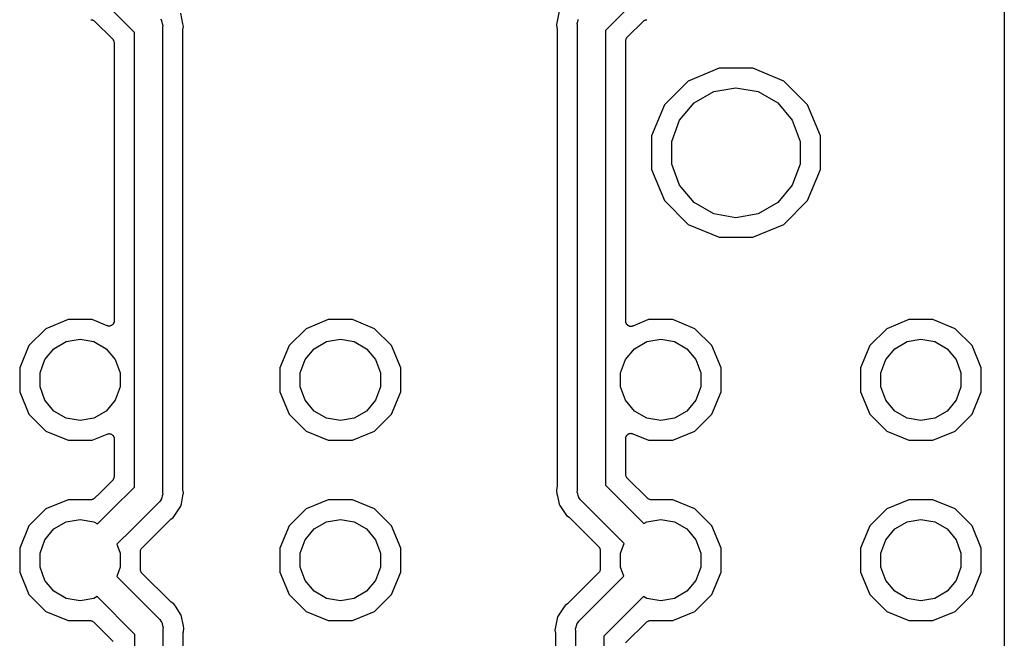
# Model space of a CAD drawing. Extents: x 66 to 115.1, y -104 to -36.9.
# Tile 6 of 8: x 90.5 to 115.1, y -70.5 to -55. Entities that reach past the tile are written whole.
import ezdxf

# ---------------------------------------------------------------- set-up
doc = ezdxf.new("R2010")
doc.units = 0
doc.header["$MEASUREMENT"] = 0
doc.layers.add('BLACK', color=7, linetype='CONTINUOUS')

msp = doc.modelspace()

# ---------------------------------------------------------------- linework, layer by layer
at = {"layer": 'BLACK', "linetype": 'CONTINUOUS'}
for p, q in [((115.082, -37.075), (115.082, -103.605)), ((93.36, -55.325), (92.4373, -54.4022)), ((103.962, -54.7952), (103.895, -55.13)), ((105.719, -54.6758), (105.12, -55.275)), ((92.272, -55.008), (92.2775, -55.009)), ((92.2775, -55.009), (92.2831, -55.0085)), ((92.2831, -55.0085), (92.2991, -55.0128)), ((92.2991, -55.0128), (92.3154, -55.0157)), ((92.3154, -55.0157), (92.3203, -55.0185)), ((92.3203, -55.0185), (92.3257, -55.0199)), ((92.3257, -55.0199), (92.3393, -55.0294)), ((92.3393, -55.0294), (92.3536, -55.0377)), ((92.3536, -55.0377), (92.3572, -55.042)), ((92.3572, -55.042), (92.3618, -55.0452)), ((92.3618, -55.0452), (92.8148, -55.4982)), ((94.0055, -54.9918), (94.0321, -55.0298)), ((94.0321, -55.0298), (94.0361, -55.0449)), ((94.0361, -55.0449), (94.044, -55.0584)), ((94.044, -55.0584), (94.052, -55.1042)), ((94.5704, -55.1078), (94.5182, -54.8452)), ((104.416, -55.099), (104.428, -55.0542)), ((104.428, -55.0542), (104.436, -55.0084)), ((104.436, -55.0084), (104.444, -54.9949)), ((105.665, -55.4482), (106.068, -55.0452)), ((106.068, -55.0452), (106.073, -55.042)), ((106.073, -55.042), (106.076, -55.0377)), ((106.076, -55.0377), (106.091, -55.0294)), ((106.091, -55.0294), (106.104, -55.0199)), ((106.104, -55.0199), (106.11, -55.0185)), ((106.11, -55.0185), (106.115, -55.0157)), ((106.115, -55.0157), (106.131, -55.0128)), ((106.131, -55.0128), (106.147, -55.0085)), ((106.147, -55.0085), (106.152, -55.009)), ((106.152, -55.009), (106.158, -55.008)), ((93.36, -66.675), (93.36, -55.325)), ((94.052, -55.1042), (94.064, -55.149)), ((94.064, -55.149), (94.06, -55.1953)), ((94.06, -55.1953), (94.06, -66.8047)), ((94.568, -55.277), (94.5702, -55.2647)), ((94.568, -66.723), (94.568, -55.277)), ((94.5702, -55.2647), (94.5704, -55.2522)), ((94.5848, -55.18), (94.5704, -55.1078)), ((94.5704, -55.1078), (94.5704, -55.1078)), ((94.5704, -55.2522), (94.5848, -55.18)), ((103.895, -55.13), (103.91, -55.2022)), ((103.91, -55.2022), (103.91, -55.2147)), ((103.91, -55.2147), (103.912, -55.227)), ((103.912, -55.227), (103.912, -66.673)), ((104.42, -55.1453), (104.416, -55.099)), ((104.42, -66.7547), (104.42, -55.1453)), ((105.12, -55.275), (105.12, -66.625)), ((92.8148, -55.4982), (92.818, -55.5028)), ((92.818, -55.5028), (92.8223, -55.5064)), ((92.8223, -55.5064), (92.8306, -55.5207)), ((92.8306, -55.5207), (92.8401, -55.5343)), ((92.8401, -55.5343), (92.8415, -55.5397)), ((92.8415, -55.5397), (92.8443, -55.5446)), ((92.8443, -55.5446), (92.8472, -55.5609)), ((92.8472, -55.5609), (92.8515, -55.5769)), ((105.628, -55.5269), (105.633, -55.5109)), ((105.629, -55.5325), (105.628, -55.5269)), ((105.628, -55.538), (105.629, -55.5325)), ((105.628, -62.5389), (105.628, -55.538)), ((105.633, -55.5109), (105.636, -55.4946)), ((105.636, -55.4946), (105.638, -55.4897)), ((105.638, -55.4897), (105.64, -55.4843)), ((105.64, -55.4843), (105.649, -55.4707)), ((105.649, -55.4707), (105.658, -55.4564)), ((105.658, -55.4564), (105.662, -55.4528)), ((105.662, -55.4528), (105.665, -55.4482)), ((92.8515, -55.5769), (92.851, -55.5825)), ((92.851, -55.5825), (92.852, -55.588)), ((92.852, -55.588), (92.852, -62.5306)), ((107.961, -56.222), (107.186, -56.5429)), ((108.799, -56.222), (107.961, -56.222)), ((109.574, -56.5429), (108.799, -56.222)), ((107.186, -56.5429), (106.593, -57.1359)), ((110.167, -57.1359), (109.574, -56.5429)), ((107.824, -56.8033), (108.38, -56.7053)), ((108.38, -56.7053), (108.936, -56.8033)), ((107.336, -57.0854), (107.824, -56.8033)), ((108.936, -56.8033), (109.424, -57.0854)), ((106.593, -57.1359), (106.272, -57.9107)), ((106.973, -57.5177), (107.336, -57.0854)), ((109.424, -57.0854), (109.787, -57.5177)), ((110.488, -57.9107), (110.167, -57.1359)), ((106.78, -58.0479), (106.973, -57.5177)), ((109.787, -57.5177), (109.98, -58.0479)), ((106.272, -57.9107), (106.272, -58.7493)), ((110.488, -58.7493), (110.488, -57.9107)), ((106.78, -58.6121), (106.78, -58.0479)), ((109.98, -58.0479), (109.98, -58.6121)), ((106.272, -58.7493), (106.593, -59.5241)), ((106.973, -59.1423), (106.78, -58.6121)), ((109.98, -58.6121), (109.787, -59.1423)), ((110.167, -59.5241), (110.488, -58.7493)), ((107.336, -59.5746), (106.973, -59.1423)), ((109.787, -59.1423), (109.424, -59.5746)), ((106.593, -59.5241), (107.186, -60.1171)), ((107.824, -59.8567), (107.336, -59.5746)), ((109.424, -59.5746), (108.936, -59.8567)), ((109.574, -60.1171), (110.167, -59.5241)), ((108.38, -59.9547), (107.824, -59.8567)), ((108.936, -59.8567), (108.38, -59.9547)), ((107.186, -60.1171), (107.961, -60.438)), ((108.799, -60.438), (109.574, -60.1171)), ((107.961, -60.438), (108.799, -60.438)), ((91.7, -62.492), (91.1458, -62.7216)), ((92.3, -62.492), (91.7, -62.492)), ((92.6764, -62.6479), (92.3, -62.492)), ((92.6899, -62.6509), (92.6764, -62.6479)), ((92.7029, -62.6557), (92.6899, -62.6509)), ((92.7113, -62.6557), (92.7029, -62.6557)), ((92.7195, -62.6575), (92.7113, -62.6557)), ((92.7332, -62.6557), (92.7195, -62.6575)), ((92.7471, -62.6557), (92.7332, -62.6557)), ((92.7549, -62.6528), (92.7471, -62.6557)), ((92.7632, -62.6517), (92.7549, -62.6528)), ((92.7755, -62.6453), (92.7632, -62.6517)), ((92.7885, -62.6406), (92.7755, -62.6453)), ((92.7949, -62.6352), (92.7885, -62.6406)), ((92.8023, -62.6313), (92.7949, -62.6352)), ((92.8117, -62.6211), (92.8023, -62.6313)), ((92.8223, -62.6122), (92.8117, -62.6211)), ((92.8265, -62.605), (92.8223, -62.6122)), ((92.8321, -62.5988), (92.8265, -62.605)), ((92.8374, -62.586), (92.8321, -62.5988)), ((92.8443, -62.574), (92.8374, -62.586)), ((92.8458, -62.5658), (92.8443, -62.574)), ((92.849, -62.5581), (92.8458, -62.5658)), ((92.8496, -62.5442), (92.849, -62.5581)), ((92.852, -62.5306), (92.8496, -62.5442)), ((98.2, -62.492), (97.6458, -62.7216)), ((98.8, -62.492), (98.2, -62.492)), ((99.3542, -62.7216), (98.8, -62.492)), ((105.63, -62.5525), (105.628, -62.5389)), ((105.631, -62.5664), (105.63, -62.5525)), ((105.634, -62.5741), (105.631, -62.5664)), ((105.636, -62.5823), (105.634, -62.5741)), ((105.643, -62.5943), (105.636, -62.5823)), ((105.648, -62.6071), (105.643, -62.5943)), ((105.654, -62.6133), (105.648, -62.6071)), ((105.658, -62.6205), (105.654, -62.6133)), ((105.668, -62.6294), (105.658, -62.6205)), ((105.678, -62.6396), (105.668, -62.6294)), ((105.685, -62.6435), (105.678, -62.6396)), ((105.691, -62.6489), (105.685, -62.6435)), ((105.705, -62.6536), (105.691, -62.6489)), ((105.717, -62.66), (105.705, -62.6536)), ((105.725, -62.6611), (105.717, -62.66)), ((105.733, -62.6639), (105.725, -62.6611)), ((105.747, -62.6639), (105.733, -62.6639)), ((105.761, -62.6658), (105.747, -62.6639)), ((105.769, -62.6639), (105.761, -62.6658)), ((105.777, -62.6639), (105.769, -62.6639)), ((105.79, -62.6592), (105.777, -62.6639)), ((105.804, -62.6562), (105.79, -62.6592)), ((106.2, -62.492), (105.804, -62.6562)), ((106.8, -62.492), (106.2, -62.492)), ((107.354, -62.7216), (106.8, -62.492)), ((112.7, -62.492), (112.146, -62.7216)), ((113.3, -62.492), (112.7, -62.492)), ((113.854, -62.7216), (113.3, -62.492)), ((91.1458, -62.7216), (90.7216, -63.1458)), ((97.6458, -62.7216), (97.2216, -63.1458)), ((99.7784, -63.1458), (99.3542, -62.7216)), ((107.778, -63.1458), (107.354, -62.7216)), ((112.146, -62.7216), (111.722, -63.1458)), ((114.278, -63.1458), (113.854, -62.7216)), ((90.7216, -63.1458), (90.492, -63.7)), ((91.3473, -63.2221), (91.6527, -63.0458)), ((91.6527, -63.0458), (92, -62.9846)), ((92, -62.9846), (92.3473, -63.0458)), ((92.3473, -63.0458), (92.6527, -63.2221)), ((97.2216, -63.1458), (96.992, -63.7)), ((97.8473, -63.2221), (98.1527, -63.0458)), ((98.1527, -63.0458), (98.5, -62.9846)), ((98.5, -62.9846), (98.8473, -63.0458)), ((98.8473, -63.0458), (99.1527, -63.2221)), ((100.008, -63.7), (99.7784, -63.1458)), ((105.847, -63.2221), (106.153, -63.0458)), ((106.153, -63.0458), (106.5, -62.9846)), ((106.5, -62.9846), (106.847, -63.0458)), ((106.847, -63.0458), (107.153, -63.2221)), ((108.008, -63.7), (107.778, -63.1458)), ((111.722, -63.1458), (111.492, -63.7)), ((112.347, -63.2221), (112.653, -63.0458)), ((112.653, -63.0458), (113, -62.9846)), ((113, -62.9846), (113.347, -63.0458)), ((113.347, -63.0458), (113.653, -63.2221)), ((114.508, -63.7), (114.278, -63.1458)), ((91.1206, -63.4923), (91.3473, -63.2221)), ((92.6527, -63.2221), (92.8794, -63.4923)), ((97.6206, -63.4923), (97.8473, -63.2221)), ((99.1527, -63.2221), (99.3794, -63.4923)), ((105.621, -63.4923), (105.847, -63.2221)), ((107.153, -63.2221), (107.379, -63.4923)), ((112.121, -63.4923), (112.347, -63.2221)), ((113.653, -63.2221), (113.879, -63.4923)), ((91, -63.8237), (91.1206, -63.4923)), ((92.8794, -63.4923), (93, -63.8237)), ((97.5, -63.8237), (97.6206, -63.4923)), ((99.3794, -63.4923), (99.5, -63.8237)), ((105.5, -63.8237), (105.621, -63.4923)), ((107.379, -63.4923), (107.5, -63.8237)), ((112, -63.8237), (112.121, -63.4923)), ((113.879, -63.4923), (114, -63.8237)), ((90.492, -63.7), (90.492, -64.3)), ((91, -64.1763), (91, -63.8237)), ((93, -63.8237), (93, -64.1763)), ((96.992, -63.7), (96.992, -64.3)), ((97.5, -64.1763), (97.5, -63.8237)), ((99.5, -63.8237), (99.5, -64.1763)), ((100.008, -64.3), (100.008, -63.7)), ((105.5, -64.1763), (105.5, -63.8237)), ((107.5, -63.8237), (107.5, -64.1763)), ((108.008, -64.3), (108.008, -63.7)), ((111.492, -63.7), (111.492, -64.3)), ((112, -64.1763), (112, -63.8237)), ((114, -63.8237), (114, -64.1763)), ((114.508, -64.3), (114.508, -63.7)), ((91.1206, -64.5077), (91, -64.1763)), ((93, -64.1763), (92.8794, -64.5077)), ((97.6206, -64.5077), (97.5, -64.1763)), ((99.5, -64.1763), (99.3794, -64.5077)), ((105.621, -64.5077), (105.5, -64.1763)), ((107.5, -64.1763), (107.379, -64.5077)), ((112.121, -64.5077), (112, -64.1763)), ((114, -64.1763), (113.879, -64.5077)), ((90.492, -64.3), (90.7216, -64.8542)), ((96.992, -64.3), (97.2216, -64.8542)), ((99.7784, -64.8542), (100.008, -64.3)), ((107.778, -64.8542), (108.008, -64.3)), ((111.492, -64.3), (111.722, -64.8542)), ((114.278, -64.8542), (114.508, -64.3)), ((91.3473, -64.7779), (91.1206, -64.5077)), ((92.8794, -64.5077), (92.6527, -64.7779)), ((97.8473, -64.7779), (97.6206, -64.5077)), ((99.3794, -64.5077), (99.1527, -64.7779)), ((105.847, -64.7779), (105.621, -64.5077)), ((107.379, -64.5077), (107.153, -64.7779)), ((112.347, -64.7779), (112.121, -64.5077)), ((113.879, -64.5077), (113.653, -64.7779)), ((90.7216, -64.8542), (91.1458, -65.2784)), ((91.6527, -64.9542), (91.3473, -64.7779)), ((92.6527, -64.7779), (92.3473, -64.9542)), ((97.2216, -64.8542), (97.6458, -65.2784)), ((98.1527, -64.9542), (97.8473, -64.7779)), ((99.1527, -64.7779), (98.8473, -64.9542)), ((99.3542, -65.2784), (99.7784, -64.8542)), ((106.153, -64.9542), (105.847, -64.7779)), ((107.153, -64.7779), (106.847, -64.9542)), ((107.354, -65.2784), (107.778, -64.8542)), ((111.722, -64.8542), (112.146, -65.2784)), ((112.653, -64.9542), (112.347, -64.7779)), ((113.653, -64.7779), (113.347, -64.9542)), ((113.854, -65.2784), (114.278, -64.8542)), ((92, -65.0154), (91.6527, -64.9542)), ((92.3473, -64.9542), (92, -65.0154)), ((98.5, -65.0154), (98.1527, -64.9542)), ((98.8473, -64.9542), (98.5, -65.0154)), ((106.5, -65.0154), (106.153, -64.9542)), ((106.847, -64.9542), (106.5, -65.0154)), ((113, -65.0154), (112.653, -64.9542)), ((113.347, -64.9542), (113, -65.0154)), ((91.1458, -65.2784), (91.7, -65.508)), ((92.3, -65.508), (92.6764, -65.3521)), ((92.6764, -65.3521), (92.6899, -65.3491)), ((92.6899, -65.3491), (92.7029, -65.3443)), ((92.7029, -65.3443), (92.7113, -65.3443)), ((92.7113, -65.3443), (92.7195, -65.3425)), ((92.7195, -65.3425), (92.7332, -65.3443)), ((92.7332, -65.3443), (92.7471, -65.3443)), ((92.7471, -65.3443), (92.7549, -65.3472)), ((92.7549, -65.3472), (92.7632, -65.3483)), ((92.7632, -65.3483), (92.7755, -65.3547)), ((92.7755, -65.3547), (92.7885, -65.3594)), ((92.7885, -65.3594), (92.7949, -65.3648)), ((92.7949, -65.3648), (92.8023, -65.3687)), ((92.8023, -65.3687), (92.8117, -65.3789)), ((92.8117, -65.3789), (92.8223, -65.3878)), ((92.8223, -65.3878), (92.8265, -65.395)), ((92.8265, -65.395), (92.8321, -65.4012)), ((92.8321, -65.4012), (92.8374, -65.414)), ((97.6458, -65.2784), (98.2, -65.508)), ((98.8, -65.508), (99.3542, -65.2784)), ((105.636, -65.4177), (105.643, -65.4057)), ((105.643, -65.4057), (105.648, -65.3929)), ((105.648, -65.3929), (105.654, -65.3867)), ((105.654, -65.3867), (105.658, -65.3795)), ((105.658, -65.3795), (105.668, -65.3706)), ((105.668, -65.3706), (105.678, -65.3604)), ((105.678, -65.3604), (105.685, -65.3565)), ((105.685, -65.3565), (105.691, -65.3511)), ((105.691, -65.3511), (105.705, -65.3464)), ((105.705, -65.3464), (105.717, -65.34)), ((105.717, -65.34), (105.725, -65.3389)), ((105.725, -65.3389), (105.733, -65.3361)), ((105.733, -65.3361), (105.747, -65.3361)), ((105.747, -65.3361), (105.761, -65.3342)), ((105.761, -65.3342), (105.769, -65.3361)), ((105.769, -65.3361), (105.777, -65.3361)), ((105.777, -65.3361), (105.79, -65.3408)), ((105.79, -65.3408), (105.804, -65.3438)), ((105.804, -65.3438), (106.2, -65.508)), ((106.8, -65.508), (107.354, -65.2784)), ((112.146, -65.2784), (112.7, -65.508)), ((113.3, -65.508), (113.854, -65.2784)), ((91.7, -65.508), (92.3, -65.508)), ((92.8374, -65.414), (92.8443, -65.426)), ((92.8443, -65.426), (92.8458, -65.4342)), ((92.8458, -65.4342), (92.849, -65.4419)), ((92.849, -65.4419), (92.8496, -65.4558)), ((92.8496, -65.4558), (92.852, -65.4694)), ((92.852, -65.4694), (92.852, -66.412)), ((98.2, -65.508), (98.8, -65.508)), ((105.628, -65.4611), (105.63, -65.4475)), ((105.628, -66.362), (105.628, -65.4611)), ((105.63, -65.4475), (105.631, -65.4336)), ((105.631, -65.4336), (105.634, -65.4259)), ((105.634, -65.4259), (105.636, -65.4177)), ((106.2, -65.508), (106.8, -65.508)), ((112.7, -65.508), (113.3, -65.508)), ((105.629, -66.3675), (105.628, -66.362)), ((105.628, -66.3731), (105.629, -66.3675)), ((105.633, -66.3891), (105.628, -66.3731)), ((105.636, -66.4054), (105.633, -66.3891)), ((92.8148, -66.5018), (92.4919, -66.8247)), ((92.818, -66.4972), (92.8148, -66.5018)), ((92.8223, -66.4936), (92.818, -66.4972)), ((92.8306, -66.4793), (92.8223, -66.4936)), ((92.8401, -66.4657), (92.8306, -66.4793)), ((92.8415, -66.4603), (92.8401, -66.4657)), ((92.8443, -66.4554), (92.8415, -66.4603)), ((92.8472, -66.4391), (92.8443, -66.4554)), ((92.8515, -66.4231), (92.8472, -66.4391)), ((92.852, -66.412), (92.851, -66.4175)), ((92.851, -66.4175), (92.8515, -66.4231)), ((105.12, -66.625), (106.082, -67.5868)), ((105.638, -66.4103), (105.636, -66.4054)), ((105.64, -66.4157), (105.638, -66.4103)), ((105.649, -66.4293), (105.64, -66.4157)), ((105.658, -66.4436), (105.649, -66.4293)), ((105.662, -66.4472), (105.658, -66.4436)), ((105.665, -66.4518), (105.662, -66.4472)), ((106.168, -66.9548), (105.665, -66.4518)), ((92.4919, -66.8247), (92.3618, -66.9548)), ((92.8042, -67.2309), (93.36, -66.675)), ((94.064, -66.851), (94.052, -66.8958)), ((94.06, -66.8047), (94.064, -66.851)), ((94.5702, -66.7353), (94.568, -66.723)), ((94.5704, -66.7478), (94.5702, -66.7353)), ((94.5848, -66.82), (94.5704, -66.7478)), ((94.5704, -66.8922), (94.5848, -66.82)), ((103.91, -66.6978), (103.895, -66.77)), ((103.895, -66.77), (103.91, -66.8422)), ((103.912, -66.673), (103.91, -66.6853)), ((103.91, -66.6853), (103.91, -66.6978)), ((103.91, -66.8422), (103.91, -66.8422)), ((103.91, -66.8422), (103.92, -66.8922)), ((104.416, -66.801), (104.42, -66.7547)), ((104.428, -66.8458), (104.416, -66.801)), ((104.436, -66.8916), (104.428, -66.8458)), ((91.7, -66.992), (91.1458, -67.2216)), ((92.272, -66.992), (91.7, -66.992)), ((92.2775, -66.991), (92.272, -66.992)), ((92.2831, -66.9915), (92.2775, -66.991)), ((92.2991, -66.9872), (92.2831, -66.9915)), ((92.3154, -66.9843), (92.2991, -66.9872)), ((92.3203, -66.9815), (92.3154, -66.9843)), ((92.3257, -66.9801), (92.3203, -66.9815)), ((92.3393, -66.9706), (92.3257, -66.9801)), ((92.3536, -66.9623), (92.3393, -66.9706)), ((92.3572, -66.958), (92.3536, -66.9623)), ((92.3618, -66.9548), (92.3572, -66.958)), ((93.9467, -67.0783), (93.2991, -67.7258)), ((93.9823, -67.0484), (93.9467, -67.0783)), ((94.0055, -67.0082), (93.9823, -67.0484)), ((94.0321, -66.9702), (94.0055, -67.0082)), ((94.0361, -66.9551), (94.0321, -66.9702)), ((94.044, -66.9416), (94.0361, -66.9551)), ((94.052, -66.8958), (94.044, -66.9416)), ((94.5182, -67.1548), (94.5309, -67.0909)), ((94.5309, -67.0909), (94.5704, -66.8922)), ((94.5309, -67.0909), (94.5309, -67.0909)), ((94.5704, -66.8922), (94.5704, -66.8922)), ((98.2, -66.992), (97.6458, -67.2216)), ((98.8, -66.992), (98.2, -66.992)), ((99.3542, -67.2216), (98.8, -66.992)), ((103.92, -66.8922), (103.92, -66.8922)), ((103.92, -66.8922), (103.962, -67.1048)), ((103.962, -67.1048), (103.981, -67.1338)), ((104.444, -66.9051), (104.436, -66.8916)), ((104.448, -66.9202), (104.444, -66.9051)), ((104.475, -66.9582), (104.448, -66.9202)), ((104.498, -66.9984), (104.475, -66.9582)), ((104.533, -67.0283), (104.498, -66.9984)), ((105.588, -68.0827), (104.533, -67.0283)), ((106.173, -66.958), (106.168, -66.9548)), ((106.176, -66.9623), (106.173, -66.958)), ((106.191, -66.9706), (106.176, -66.9623)), ((106.204, -66.9801), (106.191, -66.9706)), ((106.21, -66.9815), (106.204, -66.9801)), ((106.215, -66.9843), (106.21, -66.9815)), ((106.231, -66.9872), (106.215, -66.9843)), ((106.247, -66.9915), (106.231, -66.9872)), ((106.252, -66.991), (106.247, -66.9915)), ((106.258, -66.992), (106.252, -66.991)), ((106.8, -66.992), (106.258, -66.992)), ((107.354, -67.2216), (106.8, -66.992)), ((112.7, -66.992), (112.146, -67.2216)), ((113.3, -66.992), (112.7, -66.992)), ((113.854, -67.2216), (113.3, -66.992)), ((91.1458, -67.2216), (90.7216, -67.6458)), ((92.4373, -67.5978), (92.8042, -67.2309)), ((92.8042, -67.2309), (92.8042, -67.2309)), ((94.3695, -67.3773), (94.5182, -67.1548)), ((97.6458, -67.2216), (97.2216, -67.6458)), ((99.7784, -67.6458), (99.3542, -67.2216)), ((103.981, -67.1338), (103.981, -67.1338)), ((103.981, -67.1338), (104.151, -67.3886)), ((107.778, -67.6458), (107.354, -67.2216)), ((112.146, -67.2216), (111.722, -67.6458)), ((114.278, -67.6458), (113.854, -67.2216)), ((91.3473, -67.7221), (91.6527, -67.5458)), ((91.6527, -67.5458), (92, -67.4846)), ((92, -67.4846), (92.3473, -67.5458)), ((92.3473, -67.5458), (92.4373, -67.5978)), ((93.6584, -68.085), (94.2481, -67.4953)), ((94.2481, -67.4953), (94.2583, -67.4881)), ((94.2583, -67.4881), (94.2673, -67.4795)), ((94.2673, -67.4795), (94.3286, -67.4386)), ((94.3286, -67.4386), (94.3695, -67.3773)), ((94.3695, -67.3773), (94.3695, -67.3773)), ((97.8473, -67.7221), (98.1527, -67.5458)), ((98.1527, -67.5458), (98.5, -67.4846)), ((98.5, -67.4846), (98.8473, -67.5458)), ((98.8473, -67.5458), (99.1527, -67.7221)), ((104.151, -67.3886), (104.213, -67.4295)), ((104.213, -67.4295), (104.222, -67.4381)), ((104.222, -67.4381), (104.232, -67.4453)), ((104.232, -67.4453), (104.955, -68.1682)), ((106.082, -67.5868), (106.153, -67.5458)), ((106.153, -67.5458), (106.5, -67.4846)), ((106.5, -67.4846), (106.847, -67.5458)), ((106.847, -67.5458), (107.153, -67.7221)), ((112.347, -67.7221), (112.653, -67.5458)), ((112.653, -67.5458), (113, -67.4846)), ((113, -67.4846), (113.347, -67.5458)), ((113.347, -67.5458), (113.653, -67.7221)), ((90.7216, -67.6458), (90.492, -68.2)), ((91.1206, -67.9923), (91.3473, -67.7221)), ((93.2991, -67.7258), (92.9203, -68.1047)), ((93.2991, -67.7258), (93.2991, -67.7258)), ((97.2216, -67.6458), (96.992, -68.2)), ((97.6206, -67.9923), (97.8473, -67.7221)), ((99.1527, -67.7221), (99.3794, -67.9923)), ((100.008, -68.2), (99.7784, -67.6458)), ((107.153, -67.7221), (107.379, -67.9923)), ((108.008, -68.2), (107.778, -67.6458)), ((111.722, -67.6458), (111.492, -68.2)), ((112.121, -67.9923), (112.347, -67.7221)), ((113.653, -67.7221), (113.879, -67.9923)), ((114.508, -68.2), (114.278, -67.6458)), ((91, -68.3237), (91.1206, -67.9923)), ((92.9203, -68.1047), (93, -68.3237)), ((93.5452, -68.1982), (93.6584, -68.085)), ((93.6584, -68.085), (93.6584, -68.085)), ((97.5, -68.3237), (97.6206, -67.9923)), ((99.3794, -67.9923), (99.5, -68.3237)), ((105.5, -68.3237), (105.588, -68.0827)), ((107.379, -67.9923), (107.5, -68.3237)), ((112, -68.3237), (112.121, -67.9923)), ((113.879, -67.9923), (114, -68.3237)), ((90.492, -68.2), (90.492, -68.8)), ((91, -68.6763), (91, -68.3237)), ((93, -68.3237), (93, -68.6763)), ((93.508, -68.288), (93.509, -68.2825)), ((93.508, -68.732), (93.508, -68.288)), ((93.5085, -68.2769), (93.5128, -68.2609)), ((93.509, -68.2825), (93.5085, -68.2769)), ((93.5128, -68.2609), (93.5157, -68.2446)), ((93.5157, -68.2446), (93.5185, -68.2397)), ((93.5185, -68.2397), (93.5199, -68.2343)), ((93.5199, -68.2343), (93.5294, -68.2207)), ((93.5294, -68.2207), (93.5377, -68.2064)), ((93.5377, -68.2064), (93.542, -68.2028)), ((93.542, -68.2028), (93.5452, -68.1982)), ((96.992, -68.2), (96.992, -68.8)), ((97.5, -68.6763), (97.5, -68.3237)), ((99.5, -68.3237), (99.5, -68.6763)), ((100.008, -68.8), (100.008, -68.2)), ((104.955, -68.1682), (104.958, -68.1728)), ((104.958, -68.1728), (104.962, -68.1764)), ((104.962, -68.1764), (104.971, -68.1907)), ((104.971, -68.1907), (104.98, -68.2043)), ((104.98, -68.2043), (104.982, -68.2097)), ((104.982, -68.2097), (104.984, -68.2146)), ((104.984, -68.2146), (104.987, -68.2309)), ((104.987, -68.2309), (104.992, -68.2469)), ((104.992, -68.2469), (104.991, -68.2525)), ((104.991, -68.2525), (104.992, -68.258)), ((104.992, -68.258), (104.992, -68.722)), ((105.5, -68.6763), (105.5, -68.3237)), ((107.5, -68.3237), (107.5, -68.6763)), ((108.008, -68.8), (108.008, -68.2)), ((111.492, -68.2), (111.492, -68.8)), ((112, -68.6763), (112, -68.3237)), ((114, -68.3237), (114, -68.6763)), ((114.508, -68.8), (114.508, -68.2)), ((90.492, -68.8), (90.7216, -69.3542)), ((91.1206, -69.0077), (91, -68.6763)), ((93, -68.6763), (92.915, -68.91)), ((93.509, -68.7375), (93.508, -68.732)), ((93.5085, -68.7431), (93.509, -68.7375)), ((93.5128, -68.7591), (93.5085, -68.7431)), ((93.5157, -68.7754), (93.5128, -68.7591)), ((93.5185, -68.7803), (93.5157, -68.7754)), ((93.5199, -68.7857), (93.5185, -68.7803)), ((93.5294, -68.7993), (93.5199, -68.7857)), ((93.5377, -68.8136), (93.5294, -68.7993)), ((93.542, -68.8172), (93.5377, -68.8136)), ((93.5452, -68.8218), (93.542, -68.8172)), ((94.2581, -69.5347), (93.5452, -68.8218)), ((96.992, -68.8), (97.2216, -69.3542)), ((97.6206, -69.0077), (97.5, -68.6763)), ((99.5, -68.6763), (99.3794, -69.0077)), ((99.7784, -69.3542), (100.008, -68.8)), ((104.955, -68.8118), (104.192, -69.5747)), ((104.958, -68.8072), (104.955, -68.8118)), ((104.962, -68.8036), (104.958, -68.8072)), ((104.971, -68.7893), (104.962, -68.8036)), ((104.98, -68.7757), (104.971, -68.7893)), ((104.982, -68.7703), (104.98, -68.7757)), ((104.984, -68.7654), (104.982, -68.7703)), ((104.987, -68.7491), (104.984, -68.7654)), ((104.992, -68.7331), (104.987, -68.7491)), ((104.992, -68.722), (104.991, -68.7275)), ((104.991, -68.7275), (104.992, -68.7331)), ((105.582, -68.9027), (105.5, -68.6763)), ((107.5, -68.6763), (107.379, -69.0077)), ((107.778, -69.3542), (108.008, -68.8)), ((111.492, -68.8), (111.722, -69.3542)), ((112.121, -69.0077), (112, -68.6763)), ((114, -68.6763), (113.879, -69.0077)), ((114.278, -69.3542), (114.508, -68.8)), ((91.3473, -69.2779), (91.1206, -69.0077)), ((92.915, -68.91), (93.9567, -69.9517)), ((97.8473, -69.2779), (97.6206, -69.0077)), ((99.3794, -69.0077), (99.1527, -69.2779)), ((104.493, -69.9917), (105.582, -68.9027)), ((107.379, -69.0077), (107.153, -69.2779)), ((112.347, -69.2779), (112.121, -69.0077)), ((113.879, -69.0077), (113.653, -69.2779)), ((91.6527, -69.4542), (91.3473, -69.2779)), ((98.1527, -69.4542), (97.8473, -69.2779)), ((99.1527, -69.2779), (98.8473, -69.4542)), ((107.153, -69.2779), (106.847, -69.4542)), ((112.653, -69.4542), (112.347, -69.2779)), ((113.653, -69.2779), (113.347, -69.4542)), ((90.7216, -69.3542), (91.1458, -69.7784)), ((92, -69.5154), (91.6527, -69.4542)), ((92.3473, -69.4542), (92, -69.5154)), ((92.4246, -69.4096), (92.3473, -69.4542)), ((93.37, -70.355), (92.4246, -69.4096)), ((94.2683, -69.5419), (94.2581, -69.5347)), ((94.2773, -69.5505), (94.2683, -69.5419)), ((94.3386, -69.5914), (94.2773, -69.5505)), ((97.2216, -69.3542), (97.6458, -69.7784)), ((98.5, -69.5154), (98.1527, -69.4542)), ((98.8473, -69.4542), (98.5, -69.5154)), ((99.3542, -69.7784), (99.7784, -69.3542)), ((104.182, -69.5819), (104.173, -69.5905)), ((104.192, -69.5747), (104.182, -69.5819)), ((106.069, -69.4059), (105.08, -70.395)), ((106.153, -69.4542), (106.069, -69.4059)), ((106.5, -69.5154), (106.153, -69.4542)), ((106.847, -69.4542), (106.5, -69.5154)), ((107.354, -69.7784), (107.778, -69.3542)), ((111.722, -69.3542), (112.146, -69.7784)), ((113, -69.5154), (112.653, -69.4542)), ((113.347, -69.4542), (113, -69.5154)), ((113.854, -69.7784), (114.278, -69.3542)), ((91.1458, -69.7784), (91.7, -70.008)), ((94.3795, -69.6527), (94.3386, -69.5914)), ((94.5282, -69.8752), (94.3795, -69.6527)), ((94.3795, -69.6527), (94.3795, -69.6527)), ((97.6458, -69.7784), (98.2, -70.008)), ((98.8, -70.008), (99.3542, -69.7784)), ((104.07, -69.6927), (103.922, -69.9152)), ((104.071, -69.6927), (104.07, -69.6927)), ((104.111, -69.6314), (104.071, -69.6927)), ((104.173, -69.5905), (104.111, -69.6314)), ((106.8, -70.008), (107.354, -69.7784)), ((112.146, -69.7784), (112.7, -70.008)), ((113.3, -70.008), (113.854, -69.7784)), ((91.7, -70.008), (92.252, -70.008)), ((92.252, -70.008), (92.2575, -70.009)), ((92.2575, -70.009), (92.2631, -70.0085)), ((92.2631, -70.0085), (92.2791, -70.0128)), ((92.2791, -70.0128), (92.2954, -70.0157)), ((92.2954, -70.0157), (92.3003, -70.0185)), ((92.3003, -70.0185), (92.3057, -70.0199)), ((92.3057, -70.0199), (92.3193, -70.0294)), ((92.3193, -70.0294), (92.3336, -70.0377)), ((92.3336, -70.0377), (92.3372, -70.042)), ((92.3372, -70.042), (92.3418, -70.0452)), ((92.3418, -70.0452), (92.8248, -70.5282)), ((93.9567, -69.9517), (93.9923, -69.9816)), ((93.9923, -69.9816), (94.0155, -70.0218)), ((94.0155, -70.0218), (94.0421, -70.0598)), ((94.0421, -70.0598), (94.0461, -70.0749)), ((94.0461, -70.0749), (94.054, -70.0884)), ((94.5804, -70.1378), (94.5282, -69.8752)), ((98.2, -70.008), (98.8, -70.008)), ((103.922, -69.9152), (103.855, -70.25)), ((104.408, -70.0998), (104.435, -70.0618)), ((104.435, -70.0618), (104.458, -70.0216)), ((104.458, -70.0216), (104.493, -69.9917)), ((105.625, -70.5682), (106.148, -70.0452)), ((106.148, -70.0452), (106.153, -70.042)), ((106.153, -70.042), (106.156, -70.0377)), ((106.156, -70.0377), (106.171, -70.0294)), ((106.171, -70.0294), (106.184, -70.0199)), ((106.184, -70.0199), (106.19, -70.0185)), ((106.19, -70.0185), (106.195, -70.0157)), ((106.195, -70.0157), (106.211, -70.0128)), ((106.211, -70.0128), (106.227, -70.0085)), ((106.227, -70.0085), (106.232, -70.009)), ((106.232, -70.009), (106.238, -70.008)), ((106.238, -70.008), (106.8, -70.008)), ((112.7, -70.008), (113.3, -70.008)), ((94.054, -70.0884), (94.062, -70.1342)), ((94.062, -70.1342), (94.074, -70.179)), ((94.074, -70.179), (94.07, -70.2253)), ((94.07, -70.2253), (94.07, -82.7847)), ((94.578, -70.307), (94.5802, -70.2947)), ((94.578, -82.703), (94.578, -70.307)), ((94.5802, -70.2947), (94.5804, -70.2822)), ((94.5948, -70.21), (94.5804, -70.1378)), ((94.5804, -70.1378), (94.5804, -70.1378)), ((94.5804, -70.2822), (94.5948, -70.21)), ((103.855, -70.25), (103.87, -70.3222)), ((103.87, -70.3222), (103.87, -70.3347)), ((104.376, -70.219), (104.388, -70.1742)), ((104.38, -70.2653), (104.376, -70.219)), ((104.38, -82.8247), (104.38, -70.2653)), ((104.388, -70.1742), (104.396, -70.1284)), ((104.396, -70.1284), (104.404, -70.1149)), ((104.404, -70.1149), (104.408, -70.0998)), ((93.37, -82.655), (93.37, -70.355)), ((103.87, -70.3347), (103.872, -70.347)), ((103.872, -70.347), (103.872, -82.743)), ((105.08, -70.395), (105.08, -82.695))]:
    msp.add_line(p, q, dxfattribs=at)

doc.saveas('drawing.dxf')
